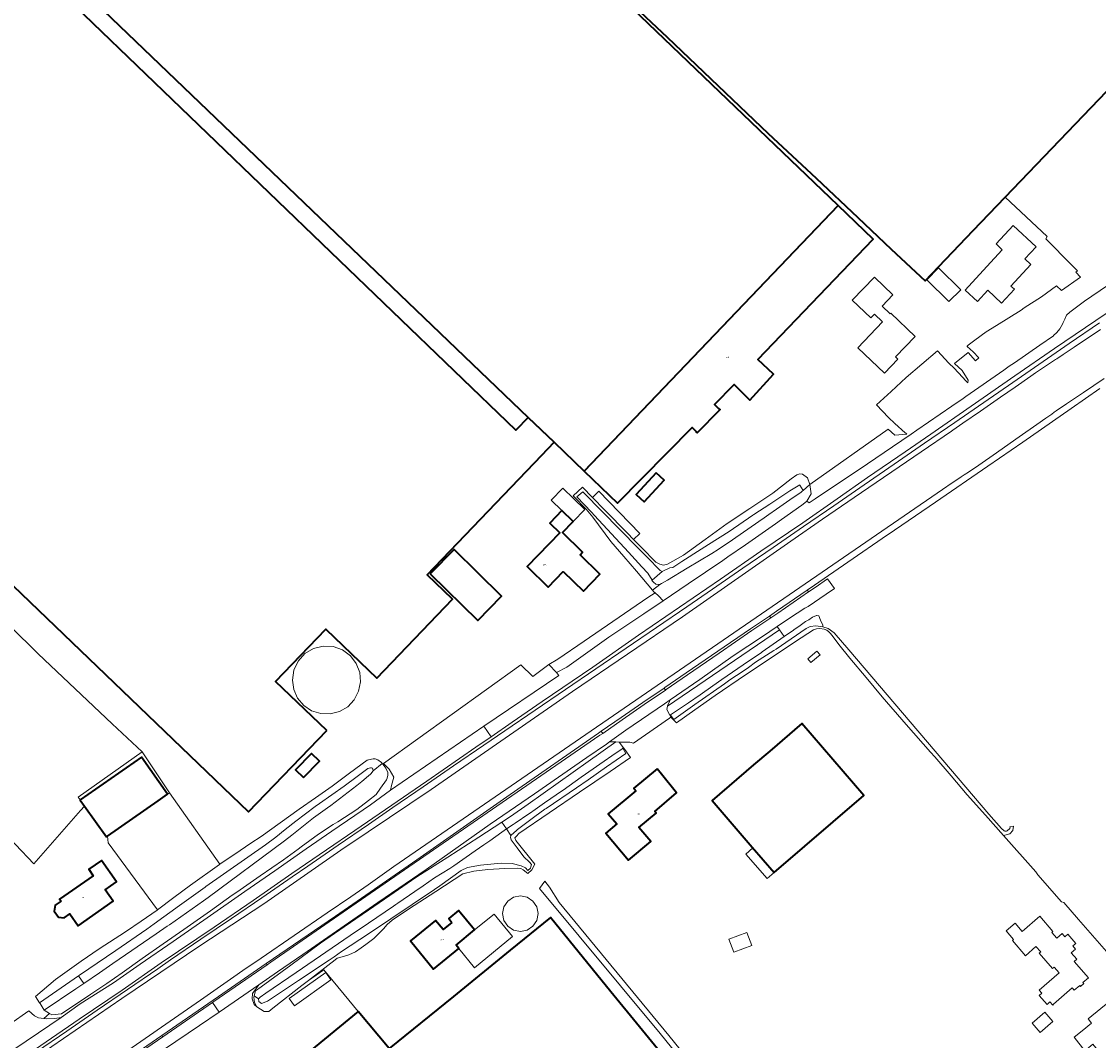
# Model space of a CAD drawing. Header units: metres. Extents: x 73718 to 76933, y 443658 to 446696.
# Tile 114 of 153: x 76253 to 76546, y 444690 to 444968. Entities that reach past the tile are written whole.
import ezdxf
from ezdxf.enums import TextEntityAlignment as Align

# ---------------------------------------------------------------- set-up
doc = ezdxf.new("R2010")
doc.units = ezdxf.units.M
for name, color, linetype, lineweight in [('B-WE-GR-BEPLANTING_CULTUUR_VASTE PLANTENVAK-GV', 90, 'Continuous', 18), ('B-WE-GR-GRAS-GV', 60, 'Continuous', 13), ('B-WE-KW-KUNSTWERK_STUW-G', 170, 'Continuous', 18), ('B-WE-OG-BEBOUWING-GV', 7, 'Continuous', 35), ('B-WE-OG-BEBOUWING-T18', 10, 'Continuous', 18), ('B-WE-OG-BEBOUWING_LUIFEL-GV', 7, 'Continuous', 18), ('B-WE-OG-BEBOUWING_OPSLAGTANK-GV', 7, 'Continuous', 18), ('B-WE-OG-BEBOUWING_OVERBOUWING-GV', 7, 'Continuous', 18), ('B-WE-OG-TERREIN_BEGROEID-GV', 7, 'Continuous', 18), ('B-WE-OG-TERREIN_ERF-GV', 7, 'Continuous', 18), ('B-WE-OG-TERREIN_OEVER-GV', 7, 'Continuous', 18), ('B-WE-OG-WATER_SLOOT-GV', 120, 'Continuous', 18), ('B-WE-OG-WEG-GV', 7, 'Continuous', 18), ('B-WE-VH-GESLOTENVERHARDING_ASFALT-GV', 10, 'Continuous', 18), ('B-WE-VH-OPENVERHARDING_BETONELEMENT-GV', 30, 'Continuous', 18)]:
    doc.layers.add(name, color=color, linetype=linetype, lineweight=lineweight)
doc.styles.add('NLCS-ISO-M200-T18', font='NLCS-ISO.ttf', dxfattribs={"height": 0.36})

msp = doc.modelspace()

# ---------------------------------------------------------------- linework, layer by layer
at = {"layer": 'B-WE-GR-BEPLANTING_CULTUUR_VASTE PLANTENVAK-GV', "flags": 128}
msp.add_lwpolyline([(76398.419, 444790.46), (76401.207, 444791.902), (76412.695, 444800.041), (76422.18, 444806.445), (76427.443, 444809.994), (76426.206, 444811.268), (76425.239, 444812.128), (76423.288, 444810.829), (76405.931, 444798.997), (76398.799, 444794.082), (76396.376, 444792.605)], close=True, dxfattribs=at)
at = {"layer": 'B-WE-GR-GRAS-GV', "flags": 128}
msp.add_lwpolyline([(76246.148, 444748.943), (76256.202, 444738.36), (76268.88, 444752.91), (76270.005, 444754.032), (76268.816, 444755.715), (76268.759, 444755.797), (76268.218, 444756.562), (76285.71, 444768.85), (76277.461, 444776.503), (76257.326, 444795.5), (76219.464, 444832.913)], dxfattribs=at)
msp.add_lwpolyline([(76306.838, 444738.284), (76293.08, 444757.68), (76292.594, 444757.34), (76291.887, 444756.85), (76290.041, 444755.559), (76276.26, 444745.925), (76276.42, 444744.1), (76289.825, 444725.89), (76294.241, 444729.185), (76298.799, 444732.585), (76306.754, 444738.227)], close=True, dxfattribs=at)
at = {"layer": 'B-WE-KW-KUNSTWERK_STUW-G', "flags": 128}
msp.add_lwpolyline([(76268.373, 444707.873), (76269.794, 444705.821)], dxfattribs=at)
at = {"layer": 'B-WE-OG-BEBOUWING-GV', "flags": 128}
for points in [[(76390.686, 444859.877), (76397.771, 444853.086), (76405.947, 444845.249), (76475.063, 444917.505), (76389.037, 445000), (76224.811, 445157.482), (76155.259, 445085.538), (76244.5, 445000)], [(76335.905, 444774.691), (76321.995, 444788.039), (76335.646, 444802.265), (76349.556, 444788.917), (76370.156, 444810.385), (76363.236, 444817.026), (76394.453, 444849.625), (76397.771, 444853.086), (76390.686, 444859.877), (76387.374, 444856.434), (76152.331, 445082.506), (76065.097, 444992.21), (76314.614, 444752.503)], [(76405.947, 444845.249), (76415.062, 444836.513), (76435.299, 444857.104), (76436.497, 444855.927), (76436.448, 444855.877), (76436.677, 444855.653), (76442.915, 444862), (76442.687, 444862.224), (76442.638, 444862.174), (76441.44, 444863.352), (76446.781, 444868.787), (76451.053, 444864.588), (76457.458, 444871.618), (76453.217, 444875.583), (76484.589, 444908.369), (76475.063, 444917.505)], [(76425.514, 444844.781), (76420.063, 444838.926), (76422.256, 444836.884), (76427.71, 444842.743)], [(76400.278, 444817.913), (76405.775, 444812.584), (76410.258, 444817.208), (76404.83, 444822.471), (76405.524, 444823.187), (76400.03, 444828.514), (76402.976, 444831.552), (76399.902, 444834.531), (76396.579, 444831.103), (76399.286, 444828.478), (76390.406, 444819.317), (76396.196, 444813.703)], [(76364.076, 444817.283), (76377.001, 444804.627), (76383.492, 444811.256), (76370.568, 444823.914)], [(76451.68, 444742.905), (76457.671, 444736.046), (76482.05, 444757.009), (76465.224, 444776.577), (76456.485, 444769.062), (76452.074, 444765.332), (76440.761, 444755.604)], [(76276.26, 444745.925), (76290.041, 444755.559), (76291.887, 444756.85), (76292.594, 444757.34), (76285.465, 444767.392), (76268.759, 444755.797), (76268.816, 444755.715), (76270.005, 444754.032), (76275.982, 444745.73)], [(76329.597, 444761.875), (76333.883, 444766.348), (76331.728, 444768.411), (76327.438, 444763.944)], [(76425.854, 444764.221), (76419.431, 444758.965), (76419.987, 444758.277), (76412.442, 444751.958), (76414.794, 444749.291), (76411.803, 444746.77), (76418.039, 444739.369), (76424.063, 444744.446), (76420.856, 444748.251), (76425.551, 444752.208), (76425.222, 444752.667), (76431.086, 444757.698), (76426.966, 444762.795)], [(76263.586, 444728.192), (76262.025, 444727.103), (76261.742, 444725.523), (76262.925, 444723.827), (76264.433, 444723.652), (76265.993, 444724.74), (76268.219, 444721.55), (76277.769, 444728.213), (76275.592, 444731.333), (76278.639, 444733.459), (76274.572, 444739.29), (76271.141, 444736.896), (76272.357, 444735.154), (76263.19, 444728.759)], [(76352.891, 444688.173), (76304.591, 444648.748), (76293.275, 444639.347), (76296.51, 444635.397), (76310.817, 444617.863), (76327.499, 444597.398), (76348.706, 444571.327), (76351.793, 444567.54), (76352.953, 444568.485), (76391.722, 444520.914), (76439.654, 444560.131), (76457.598, 444574.916), (76470.214, 444585.277), (76482.193, 444595.007), (76493.995, 444604.787), (76489.748, 444609.91), (76476.2, 444626.527), (76462.197, 444643.729), (76446.247, 444663.276), (76429.665, 444683.486), (76413.236, 444703.544), (76396.831, 444723.804), (76385.796, 444714.909), (76370.35, 444702.324)], [(76369.966, 444722.438), (76367.572, 444720.483), (76365.529, 444722.985), (76358.709, 444717.417), (76364.983, 444709.732), (76371.854, 444715.342), (76371.086, 444716.282), (76376.106, 444720.381), (76371.763, 444725.701), (76369.086, 444723.515)], [(76300.445, 444653.842), (76304.591, 444648.748), (76352.891, 444688.173), (76344.472, 444698.163), (76330.251, 444686.539), (76308.386, 444668.706), (76308.126, 444668.494), (76296.377, 444658.841), (76298.424, 444656.326)]]:
    msp.add_lwpolyline(points, close=True, dxfattribs=at)
msp.add_lwpolyline([(76418.318, 444972.99), (76428.544, 444963.374), (76440.456, 444952.016), (76456.044, 444937.146), (76469.041, 444924.991), (76480.4, 444914.273), (76489.466, 444905.607), (76498.787, 444897.015), (76511.816, 444910.741), (76520.537, 444919.832), (76594.979, 444997.493)], dxfattribs=at)
at = {"layer": 'B-WE-OG-BEBOUWING_LUIFEL-GV', "flags": 128}
for points in [[(76399.902, 444834.531), (76402.976, 444831.552), (76406.131, 444834.808), (76400.145, 444840.608), (76396.99, 444837.353)], [(76457.671, 444736.046), (76451.84, 444742.722), (76449.915, 444741.053), (76455.721, 444734.356)], [(76376.106, 444720.381), (76371.086, 444716.282), (76371.854, 444715.342), (76376.115, 444710.124), (76386.455, 444718.568), (76381.427, 444724.726)]]:
    msp.add_lwpolyline(points, close=True, dxfattribs=at)
at = {"layer": 'B-WE-OG-BEBOUWING_OPSLAGTANK-GV', "flags": 128}
for points in [[(76344.579, 444785.335), (76345.085, 444787.879), (76344.867, 444790.465), (76343.942, 444792.889), (76342.381, 444794.962), (76340.194, 444796.585), (76337.629, 444797.503), (76334.909, 444797.637), (76332.267, 444796.975), (76329.93, 444795.574), (76328.101, 444793.556), (76326.937, 444791.094), (76326.538, 444788.4), (76326.9, 444785.83), (76327.96, 444783.462), (76329.634, 444781.479), (76331.792, 444780.038), (76334.264, 444779.25), (76336.858, 444779.177), (76339.37, 444779.825), (76341.605, 444781.144), (76343.388, 444783.029)], [(76392.007, 444721.417), (76393.054, 444722.985), (76393.422, 444724.834), (76393.055, 444726.683), (76392.008, 444728.25), (76390.44, 444729.298), (76388.591, 444729.666), (76386.742, 444729.299), (76385.174, 444728.251), (76384.126, 444726.684), (76383.759, 444724.835), (76384.126, 444722.985), (76385.173, 444721.418), (76386.741, 444720.37), (76388.59, 444720.002), (76390.439, 444720.37)]]:
    msp.add_lwpolyline(points, close=True, dxfattribs=at)
at = {"layer": 'B-WE-OG-BEBOUWING_OVERBOUWING-GV', "flags": 128}
for points in [[(76421.079, 444828.276), (76409.903, 444839.764), (76408.179, 444838.086), (76411.561, 444834.625), (76417.711, 444828.33), (76419.406, 444826.619)], [(76451.542, 444716.165), (76450.234, 444719.665), (76445.357, 444717.842), (76446.666, 444714.342)], [(76325.709, 444701.743), (76327.104, 444699.772), (76337.053, 444706.812), (76335.658, 444708.783)]]:
    msp.add_lwpolyline(points, close=True, dxfattribs=at)
at = {"layer": 'B-WE-OG-TERREIN_BEGROEID-GV', "flags": 128}
msp.add_lwpolyline([(76425.239, 444812.128), (76426.206, 444811.268), (76427.443, 444809.994), (76434.296, 444814.615), (76443.677, 444820.933), (76445.044, 444821.93), (76449.891, 444825.162), (76457.994, 444830.914), (76459.664, 444832.099), (76465.184, 444836.018), (76466.017, 444836.609), (76466.548, 444837.049), (76467.689, 444839.04), (76467.349, 444841.562), (76465.559, 444839.975), (76465.303, 444839.746), (76464.95, 444839.43), (76462.8, 444838.07), (76458.29, 444834.89), (76456.228, 444833.459), (76454.945, 444832.569), (76453.49, 444831.56), (76446.36, 444826.53), (76442.371, 444823.911), (76440.71, 444822.82), (76434, 444818.88), (76428.59, 444815.55), (76427.004, 444814.629), (76426.54, 444814.36), (76424.514, 444812.89), (76424.911, 444812.42)], close=True, dxfattribs=at)
at = {"layer": 'B-WE-OG-TERREIN_ERF-GV', "flags": 128}
for points in [[(76152.331, 445082.506), (76387.374, 444856.434), (76390.686, 444859.877), (76244.5, 445000)], [(76389.037, 445000), (76475.063, 444917.505), (76484.589, 444908.369), (76453.217, 444875.583), (76457.458, 444871.618), (76451.053, 444864.588), (76446.781, 444868.787), (76441.44, 444863.352), (76442.638, 444862.174), (76442.687, 444862.224), (76442.915, 444862), (76436.677, 444855.653), (76436.448, 444855.877), (76436.497, 444855.927), (76435.299, 444857.104), (76415.062, 444836.513), (76405.947, 444845.249), (76397.771, 444853.086), (76394.453, 444849.625), (76363.236, 444817.026), (76370.156, 444810.385), (76349.556, 444788.917), (76335.646, 444802.265), (76321.995, 444788.039), (76335.905, 444774.691), (76314.614, 444752.503), (76065.097, 444992.21)], [(76219.464, 444832.913), (76257.326, 444795.5), (76277.461, 444776.503), (76285.71, 444768.85), (76293.08, 444757.68), (76306.838, 444738.284), (76312.377, 444742.024), (76315.263, 444743.973), (76318.056, 444745.859), (76323.196, 444749.534), (76328.387, 444753.247), (76332.864, 444756.363), (76337.386, 444759.51), (76342.114, 444763.056), (76346.889, 444766.637), (76347.227, 444766.697), (76348.518, 444766.925), (76349.057, 444766.979), (76349.813, 444766.655), (76350.839, 444765.953), (76351.001, 444765.73), (76351.144, 444765.532), (76351.318, 444765.706), (76388.756, 444792.503), (76392.003, 444789.378), (76396.376, 444792.605), (76398.799, 444794.082), (76405.931, 444798.997), (76423.288, 444810.829), (76425.239, 444812.128), (76424.911, 444812.42), (76424.514, 444812.89), (76420.159, 444818.035), (76416.721, 444822.046), (76413.248, 444826.098), (76408.296, 444832.734), (76406.462, 444834.908), (76402.953, 444838.544), (76405.473, 444840.856), (76408.179, 444838.086), (76411.561, 444834.625), (76417.711, 444828.33), (76419.406, 444826.619), (76421.579, 444824.426), (76425.486, 444820.483), (76426.566, 444819.907), (76427.502, 444819.691), (76428.654, 444819.907), (76432.983, 444822.382), (76438.888, 444826.666), (76444.852, 444830.994), (76451.062, 444835.117), (76457.334, 444839.282), (76462.247, 444843.115), (76463.813, 444844.195), (76464.65, 444844.528), (76465.37, 444844.384), (76466.737, 444843.448), (76467.349, 444841.562), (76488.709, 444856.666), (76490.509, 444855.045), (76493.775, 444855.304), (76493.441, 444855.596), (76493.345, 444855.681), (76490.458, 444858.208), (76490.351, 444858.302), (76490.289, 444858.363), (76488.974, 444859.651), (76488.804, 444859.818), (76485.514, 444863.241), (76489.516, 444866.948), (76493.559, 444870.692), (76497.83, 444874.318), (76502.144, 444877.981), (76505.186, 444874.609), (76506.654, 444873.234), (76508.882, 444870.823), (76509.828, 444869.8), (76509.895, 444869.727), (76510.351, 444869.234), (76510.479, 444869.964), (76508.839, 444872.646), (76506.774, 444874.5), (76510.439, 444877.528), (76512.476, 444875.293), (76513.326, 444876.118), (76511.77, 444877.723), (76510.221, 444879.17), (76510.147, 444879.239), (76510.47, 444879.54), (76512.24, 444880.91), (76515.37, 444883.11), (76518.2, 444884.9), (76524.915, 444889.075), (76525.67, 444889.65), (76530.38, 444892.69), (76534.487, 444895.71), (76535.803, 444894.413), (76541.02, 444898.053), (76539.711, 444899.377), (76540.199, 444899.717), (76538.683, 444901.255), (76531.558, 444908.481), (76531.921, 444909.088), (76520.537, 444919.832), (76511.816, 444910.741), (76498.787, 444897.015), (76489.466, 444905.607), (76480.4, 444914.273), (76469.041, 444924.991), (76456.044, 444937.146), (76440.456, 444952.016), (76428.544, 444963.374), (76418.318, 444972.99)], [(76549.344, 444713.048), (76543.014, 444720.373), (76540.504, 444723.261), (76536.483, 444727.839), (76535.85, 444728.082), (76529.415, 444735.402), (76528.841, 444736.168), (76520.056, 444746.137), (76515.156, 444751.637), (76510.206, 444757.192), (76505.795, 444762.311), (76501.34, 444767.481), (76500.174, 444768.814), (76493.587, 444776.338), (76487.001, 444783.863), (76482.663, 444789.072), (76478.281, 444794.334), (76475.29, 444798.055), (76473.684, 444800.135), (76472.991, 444801.047), (76472.517, 444801.521), (76471.947, 444801.945), (76471.245, 444802.254), (76470.096, 444802.446), (76469.193, 444802.364), (76468.372, 444802.063), (76463.501, 444798.889), (76458.205, 444795.345), (76449.894, 444789.783), (76441.583, 444784.222), (76436.07, 444780.31), (76431.107, 444776.789), (76429.558, 444778.256), (76429.212, 444778.016), (76419.357, 444771.186), (76418.354, 444771.452), (76415.489, 444771.523), (76416.62, 444769.986), (76416.98, 444769.497), (76418.602, 444767.293), (76412.988, 444763.474), (76404.719, 444757.85), (76396.451, 444752.226), (76388.182, 444746.602), (76387.513, 444745.956), (76387.075, 444745.421), (76387.367, 444744.74), (76392.524, 444738.318), (76391.697, 444736.713), (76390.578, 444735.74), (76389.362, 444736.713), (76388.729, 444737.102), (76387.805, 444737.2), (76384.4, 444737.151), (76379.778, 444736.81), (76375.935, 444736.373), (76372.919, 444735.692), (76365.562, 444730.9), (76358.131, 444726.06), (76353.704, 444723.092), (76352.342, 444721.876), (76351.369, 444720.709), (76350.055, 444719.444), (76348.693, 444718.082), (76347.227, 444716.974), (76346.504, 444716.428), (76345.239, 444715.552), (76343.731, 444714.482), (76341.931, 444713.606), (76340.423, 444713.168), (76338.769, 444712.731), (76337.748, 444711.904), (76337.047, 444711.361), (76330.938, 444706.632), (76335.127, 444709.542), (76344.472, 444698.163), (76352.891, 444688.173), (76370.35, 444702.324), (76385.796, 444714.909), (76396.831, 444723.804), (76413.236, 444703.544), (76429.665, 444683.486)], [(76249.685, 444694.742), (76254.864, 444698.404), (76256.324, 444697.043), (76257.436, 444696.506), (76258.872, 444696.301), (76260.49, 444697.663), (76258.996, 444698.565), (76257.882, 444700.35), (76257.769, 444700.532), (76256.648, 444702.258), (76262.062, 444706.93), (76269.03, 444711.879), (76273.964, 444715.233), (76281.089, 444719.843), (76285.387, 444722.816), (76289.728, 444725.818), (76289.825, 444725.89), (76276.42, 444744.1), (76276.26, 444745.925), (76275.982, 444745.73), (76270.005, 444754.032), (76268.88, 444752.91), (76256.202, 444738.36), (76246.148, 444748.943)], [(76496.192, 444606.21), (76426.591, 444692.227), (76393.796, 444731.671), (76395.223, 444733.666), (76396.554, 444732.029), (76399.186, 444727.896), (76428.947, 444691.655), (76463.172, 444649.423)], [(76330.251, 444686.539), (76344.472, 444698.163), (76335.127, 444709.542), (76330.938, 444706.632), (76329.139, 444705.24), (76321.232, 444699.118), (76320.13, 444698.21), (76318.897, 444698.21), (76317.86, 444698.793), (76316.887, 444699.442), (76316.129, 444700.081), (76315.579, 444701.656), (76315.686, 444703.137), (76317.46, 444705.48), (76315.976, 444704.456), (76306.608, 444698.054), (76301.228, 444694.378), (76291.767, 444687.913)]]:
    msp.add_lwpolyline(points, dxfattribs=at)
for points in [[(76515.504, 444900.888), (76519.724, 444905.49), (76518.036, 444907.056), (76522.705, 444912.086), (76528.929, 444906.308), (76525.869, 444903.012), (76527.536, 444901.465), (76522.092, 444895.6), (76523.013, 444894.744), (76519.53, 444890.992), (76515.806, 444894.448), (76512.996, 444891.421), (76509.661, 444894.517)], [(76505.224, 444891.373), (76499.18, 444897.341), (76502.367, 444900.573), (76508.412, 444894.606)], [(76487.104, 444885.849), (76484.929, 444887.93), (76483.961, 444886.918), (76478.903, 444891.757), (76484.917, 444898.044), (76485.054, 444897.913), (76489.824, 444893.349), (76489.975, 444893.205), (76487.003, 444890.098), (76489.178, 444888.017), (76489.385, 444888.234), (76496.042, 444881.866), (76490.668, 444876.323), (76491.311, 444875.708), (76487.647, 444871.878), (76480.385, 444878.825)], [(76425.514, 444844.781), (76427.71, 444842.743), (76422.256, 444836.884), (76420.063, 444838.926)], [(76400.278, 444817.913), (76396.196, 444813.703), (76390.406, 444819.317), (76399.286, 444828.478), (76396.579, 444831.103), (76399.902, 444834.531), (76402.976, 444831.552), (76400.03, 444828.514), (76405.524, 444823.187), (76404.83, 444822.471), (76410.258, 444817.208), (76405.775, 444812.584)], [(76364.076, 444817.283), (76370.568, 444823.914), (76383.492, 444811.256), (76377.001, 444804.627)], [(76344.579, 444785.335), (76343.388, 444783.029), (76341.605, 444781.144), (76339.37, 444779.825), (76336.858, 444779.177), (76334.264, 444779.25), (76331.792, 444780.038), (76329.634, 444781.479), (76327.96, 444783.462), (76326.9, 444785.83), (76326.538, 444788.4), (76326.937, 444791.094), (76328.101, 444793.556), (76329.93, 444795.574), (76332.267, 444796.975), (76334.909, 444797.637), (76337.629, 444797.503), (76340.194, 444796.585), (76342.381, 444794.962), (76343.942, 444792.889), (76344.867, 444790.465), (76345.085, 444787.879)], [(76469.3, 444796.25), (76470.13, 444795.269), (76467.644, 444793.163), (76466.813, 444794.143)], [(76465.224, 444776.577), (76482.05, 444757.009), (76457.671, 444736.046), (76451.68, 444742.905), (76440.761, 444755.604), (76452.074, 444765.332), (76456.485, 444769.062)], [(76292.594, 444757.34), (76293.08, 444757.68), (76285.71, 444768.85), (76268.218, 444756.562), (76268.759, 444755.797), (76285.465, 444767.392)], [(76329.597, 444761.875), (76327.438, 444763.944), (76331.728, 444768.411), (76333.883, 444766.348)], [(76411.803, 444746.77), (76414.794, 444749.291), (76412.442, 444751.958), (76419.987, 444758.277), (76419.431, 444758.965), (76425.854, 444764.221), (76426.966, 444762.795), (76431.086, 444757.698), (76425.222, 444752.667), (76425.551, 444752.208), (76420.856, 444748.251), (76424.063, 444744.446), (76418.039, 444739.369)], [(76262.925, 444723.827), (76261.742, 444725.523), (76262.025, 444727.103), (76263.586, 444728.192), (76263.19, 444728.759), (76272.357, 444735.154), (76271.141, 444736.896), (76274.572, 444739.29), (76278.639, 444733.459), (76275.592, 444731.333), (76277.769, 444728.213), (76268.219, 444721.55), (76265.993, 444724.74), (76264.433, 444723.652)], [(76385.174, 444728.251), (76386.742, 444729.299), (76388.591, 444729.666), (76390.44, 444729.298), (76392.008, 444728.25), (76393.055, 444726.683), (76393.422, 444724.834), (76393.054, 444722.985), (76392.007, 444721.417), (76390.439, 444720.37), (76388.59, 444720.002), (76386.741, 444720.37), (76385.173, 444721.418), (76384.126, 444722.985), (76383.759, 444724.835), (76384.126, 444726.684)], [(76376.106, 444720.381), (76371.086, 444716.282), (76371.854, 444715.342), (76364.983, 444709.732), (76358.709, 444717.417), (76365.529, 444722.985), (76367.572, 444720.483), (76369.966, 444722.438), (76369.086, 444723.515), (76371.763, 444725.701)], [(76541.654, 444706.058), (76541.914, 444705.777), (76541.048, 444704.992), (76540.8, 444705.272), (76539.289, 444703.969), (76538.772, 444704.602), (76533.715, 444700.201), (76533.459, 444699.932), (76532.701, 444700.8), (76531.907, 444700.103), (76529.761, 444702.542), (76530.526, 444703.231), (76529.805, 444704.05), (76535.169, 444708.765), (76533.849, 444710.268), (76533.436, 444709.905), (76529.805, 444714.035), (76530.218, 444714.399), (76528.897, 444715.901), (76526.043, 444713.392), (76522.481, 444717.549), (76522.769, 444717.781), (76520.795, 444720.117), (76523.241, 444722.244), (76525.186, 444719.996), (76529.981, 444724.106), (76533.523, 444719.973), (76533.223, 444719.708), (76534.54, 444718.171), (76536.037, 444719.411), (76536.775, 444718.52), (76537.581, 444719.206), (76539.715, 444716.728), (76538.967, 444716.049), (76539.67, 444715.202), (76538.482, 444714.211), (76540.007, 444712.438), (76539.307, 444711.824), (76543.173, 444707.344)], [(76542.241, 444687.513), (76539.257, 444691.205), (76541.431, 444692.962), (76544.028, 444695.068), (76543.082, 444696.233), (76548.994, 444701.026), (76557.546, 444690.449), (76551.986, 444685.954), (76557.593, 444679.016), (76552.422, 444674.836), (76544.699, 444684.472), (76546.873, 444686.229), (76544.415, 444689.27)], [(76531.296, 444698.046), (76533.529, 444695.454), (76530.058, 444692.467), (76527.836, 444695.038)]]:
    msp.add_lwpolyline(points, close=True, dxfattribs=at)
at = {"layer": 'B-WE-OG-TERREIN_OEVER-GV', "flags": 128}
for points in [[(76546.143, 444885.632), (76537.914, 444879.951), (76529.684, 444874.27), (76521.455, 444868.588), (76513.226, 444862.907), (76506.818, 444858.483), (76498.58, 444852.815), (76490.341, 444847.146), (76482.103, 444841.478), (76473.865, 444835.81), (76465.626, 444830.141), (76457.388, 444824.473), (76449.15, 444818.805), (76440.911, 444813.136), (76433.93, 444808.333), (76425.664, 444802.704), (76417.399, 444797.076), (76409.133, 444791.448), (76400.868, 444785.819), (76392.602, 444780.191), (76384.336, 444774.562), (76378.619, 444770.669), (76370.377, 444765.006), (76362.136, 444759.342), (76353.894, 444753.679), (76347.227, 444749.097), (76338.985, 444743.434), (76330.744, 444737.77), (76326.447, 444734.818), (76318.19, 444729.177), (76309.933, 444723.535), (76301.677, 444717.894), (76293.42, 444712.252), (76289.899, 444709.847), (76281.65, 444704.194), (76273.401, 444698.542), (76265.152, 444692.889), (76256.902, 444687.237)], [(76254.723, 444684.281), (76280.139, 444701.73), (76301.339, 444716.1), (76318.769, 444727.51), (76339.719, 444742.1), (76347.176, 444747.101), (76364.349, 444758.62), (76376.489, 444767.05), (76402.809, 444785.27), (76402.788, 444785.311), (76432.729, 444805.61), (76462.145, 444826.188), (76470.79, 444832.193), (76479.419, 444838.09), (76497.684, 444850.509), (76505.888, 444856.087), (76506.319, 444856.382), (76509.025, 444858.251), (76513.812, 444861.561), (76519.279, 444865.34), (76523.264, 444868.13), (76527.53, 444871.117), (76528.749, 444871.97), (76533.926, 444875.405), (76534.252, 444875.622), (76534.553, 444875.821), (76536.322, 444876.995), (76539.269, 444878.95), (76546.459, 444883.788)], [(76547.494, 444870.483), (76541.835, 444866.657), (76537.185, 444863.523), (76534.418, 444861.625), (76533.883, 444861.249), (76533.207, 444860.774), (76531.611, 444859.653), (76529.143, 444857.92), (76524.305, 444854.533), (76521.87, 444852.838), (76518.148, 444850.247), (76513.339, 444846.9), (76510.496, 444844.996), (76509.403, 444844.263), (76508.552, 444843.694), (76507.626, 444843.074), (76506.138, 444842.077), (76503.479, 444840.249), (76404.977, 444772.548), (76354.149, 444737.63), (76347.176, 444732.706), (76342.49, 444729.397), (76336.033, 444725.012), (76318.038, 444712.748), (76313.097, 444709.359), (76312.141, 444708.701), (76311.543, 444708.284), (76301.52, 444701.292), (76277.059, 444684.281)], [(76274.73, 444680.386), (76291.009, 444691.69), (76306.437, 444702.311), (76319.423, 444711.258), (76319.426, 444711.26), (76338.277, 444724.113), (76360.409, 444739.471), (76385.82, 444757.207), (76409.838, 444773.97), (76410.593, 444774.486), (76416.026, 444778.204), (76421.954, 444782.259), (76427.75, 444786.223), (76427.943, 444786.355), (76433.743, 444790.323), (76442.355, 444796.215), (76451.238, 444802.308), (76456.361, 444805.822), (76458.328, 444807.172), (76466.623, 444812.86), (76468.602, 444814.218), (76477.666, 444820.435), (76488.527, 444827.885), (76488.677, 444827.988), (76501.551, 444836.817), (76515.764, 444846.57), (76525.299, 444853.166), (76538.469, 444862.276), (76546.289, 444867.685)], [(76520.229, 444747.388), (76519.489, 444747.96), (76516.102, 444751.929), (76477.964, 444796.628), (76474.025, 444801.251), (76472.371, 444802.388), (76470.894, 444802.893), (76468.987, 444803.133), (76467.452, 444802.925), (76466.343, 444802.415), (76458.191, 444796.827), (76457.527, 444796.401), (76452.569, 444793.22), (76450.676, 444791.815), (76449.197, 444790.827), (76445.617, 444788.435), (76444.13, 444787.4), (76436.07, 444781.75), (76435.387, 444781.258), (76430.392, 444777.66), (76429.452, 444778.862), (76429.4, 444778.928), (76429.264, 444778.838), (76429.558, 444778.256), (76431.107, 444776.789), (76436.07, 444780.31), (76441.583, 444784.222), (76449.894, 444789.783), (76458.205, 444795.345), (76463.501, 444798.889), (76468.372, 444802.063), (76469.193, 444802.364), (76470.096, 444802.446), (76471.245, 444802.254), (76471.947, 444801.945), (76472.517, 444801.521), (76472.991, 444801.047), (76473.684, 444800.135), (76475.29, 444798.055), (76478.281, 444794.334), (76482.663, 444789.072), (76487.001, 444783.863), (76493.587, 444776.338), (76500.174, 444768.814)], [(76500.174, 444768.814), (76501.34, 444767.481), (76505.795, 444762.311), (76510.206, 444757.192), (76515.156, 444751.637), (76520.056, 444746.137), (76521.768, 444746.541), (76522.617, 444747.416), (76522.793, 444748.655), (76521.751, 444748.471)], [(76521.76, 444747.962), (76521.046, 444747.326)]]:
    msp.add_lwpolyline(points, dxfattribs=at)
for points in [[(76424.514, 444812.89), (76426.54, 444814.36), (76425.45, 444814.5), (76424.79, 444815.03), (76424.483, 444815.404), (76424.406, 444815.481), (76424.474, 444815.542), (76423.241, 444817.494), (76421.66, 444819.192), (76417.972, 444823.198), (76408.779, 444833.184), (76407.979, 444834.053), (76403.916, 444838.225), (76405.614, 444839.631), (76411.01, 444834.088), (76415.365, 444829.614), (76421.049, 444823.9), (76423.128, 444821.81), (76426.633, 444818.221), (76427.217, 444817.929), (76429.255, 444818.929), (76430.123, 444819.045), (76432.51, 444820.63), (76437.77, 444823.99), (76439.777, 444825.252), (76445.39, 444828.78), (76451.88, 444833.28), (76452.15, 444833.457), (76456.44, 444836.27), (76461.89, 444839.86), (76464.655, 444841.49), (76464.669, 444841.467), (76465.559, 444839.975), (76467.349, 444841.562), (76466.737, 444843.448), (76465.37, 444844.384), (76464.65, 444844.528), (76463.813, 444844.195), (76462.247, 444843.115), (76457.334, 444839.282), (76451.062, 444835.117), (76444.852, 444830.994), (76438.888, 444826.666), (76432.983, 444822.382), (76428.654, 444819.907), (76427.502, 444819.691), (76426.566, 444819.907), (76425.486, 444820.483), (76421.579, 444824.426), (76419.406, 444826.619), (76417.711, 444828.33), (76411.561, 444834.625), (76408.179, 444838.086), (76405.473, 444840.856), (76402.953, 444838.544), (76406.462, 444834.908), (76408.296, 444832.734), (76413.248, 444826.098), (76416.721, 444822.046), (76420.159, 444818.035)], [(76429.264, 444778.838), (76429.4, 444778.928), (76432.709, 444781.122), (76434.316, 444782.188), (76437.54, 444784.399), (76441.003, 444786.818), (76443.44, 444788.52), (76449.18, 444792.52), (76454.2, 444795.89), (76454.414, 444796.038), (76460.4, 444800.226), (76459.065, 444802.076), (76428.599, 444781.326), (76428.484, 444780.381)], [(76417.26, 444768.428), (76412.069, 444764.783), (76407.023, 444761.241), (76403.871, 444759.096), (76395.604, 444753.47), (76395.264, 444753.238), (76395.261, 444753.236), (76392.541, 444751.219), (76387.836, 444747.718), (76387.53, 444747.49), (76386.107, 444746.215), (76385.99, 444746.11), (76385.93, 444745.53), (76386.11, 444744.89), (76387.69, 444742.73), (76389.52, 444740.33), (76391.09, 444738.82), (76391.65, 444738.217), (76391.474, 444737.586), (76391.323, 444737.242), (76390.616, 444736.614), (76389.95, 444737.28), (76388.77, 444737.82), (76386.332, 444738.509), (76383.395, 444738.578), (76377.694, 444737.991), (76374.204, 444737.369), (76372.442, 444736.54), (76366.701, 444732.365), (76365.237, 444731.387), (76347.227, 444719.353), (76339.957, 444714.495), (76337.951, 444713.084), (76336.529, 444712.144), (76328.211, 444706.644), (76319.752, 444701.05), (76318.12, 444700.34), (76317.45, 444700.89), (76317.36, 444701.69), (76316.145, 444702.476), (76316.044, 444702.101), (76316.238, 444700.674), (76316.887, 444699.442), (76317.86, 444698.793), (76318.897, 444698.21), (76320.13, 444698.21), (76321.232, 444699.118), (76329.139, 444705.24), (76330.938, 444706.632), (76337.047, 444711.361), (76337.748, 444711.904), (76338.769, 444712.731), (76340.423, 444713.168), (76341.931, 444713.606), (76343.731, 444714.482), (76345.239, 444715.552), (76346.504, 444716.428), (76347.227, 444716.974), (76348.693, 444718.082), (76350.055, 444719.444), (76351.369, 444720.709), (76352.342, 444721.876), (76353.704, 444723.092), (76358.131, 444726.06), (76365.562, 444730.9), (76372.919, 444735.692), (76375.935, 444736.373), (76379.778, 444736.81), (76384.4, 444737.151), (76387.805, 444737.2), (76388.729, 444737.102), (76389.362, 444736.713), (76390.578, 444735.74), (76391.697, 444736.713), (76392.524, 444738.318), (76387.367, 444744.74), (76387.075, 444745.421), (76387.513, 444745.956), (76388.182, 444746.602), (76396.451, 444752.226), (76404.719, 444757.85), (76412.988, 444763.474), (76418.602, 444767.293), (76416.98, 444769.497), (76416.62, 444769.986), (76416.468, 444769.849)], [(76405.13, 444761.99), (76408.361, 444764.199), (76410.25, 444765.49), (76414.675, 444768.547), (76416.17, 444769.58), (76416.468, 444769.849), (76416.62, 444769.986), (76415.489, 444771.523), (76414.576, 444771.546), (76407.002, 444766.186), (76398.84, 444760.41), (76390.677, 444754.633), (76385.899, 444751.252), (76383.556, 444749.724), (76384.806, 444747.893), (76386.6, 444749.12), (76387.149, 444749.486), (76390.888, 444751.979), (76391.58, 444752.44), (76391.687, 444752.516), (76392.011, 444752.745), (76395.13, 444754.95), (76400.02, 444758.3), (76400.245, 444758.463)], [(76256.648, 444702.258), (76257.769, 444700.532), (76268.373, 444707.873), (76268.634, 444708.054), (76275.924, 444713.049), (76278.476, 444714.798), (76286.9, 444720.631), (76288.906, 444722.02), (76295.808, 444727.021), (76302.792, 444732.08), (76302.967, 444732.209), (76319.235, 444743.573), (76322.015, 444745.633), (76324.573, 444747.7), (76327.44, 444750.017), (76332.789, 444754.001), (76333.948, 444754.811), (76340.642, 444759.489), (76344.202, 444762.144), (76347.054, 444764.369), (76347.781, 444764.5), (76348.116, 444764.47), (76348.386, 444764.377), (76348.466, 444764.135), (76348.537, 444763.717), (76351.001, 444765.73), (76350.839, 444765.953), (76349.813, 444766.655), (76349.057, 444766.979), (76348.518, 444766.925), (76347.227, 444766.697), (76346.889, 444766.637), (76342.114, 444763.056), (76337.386, 444759.51), (76332.864, 444756.363), (76328.387, 444753.247), (76323.196, 444749.534), (76318.056, 444745.859), (76315.263, 444743.973), (76312.377, 444742.024), (76306.838, 444738.284), (76306.754, 444738.227), (76298.799, 444732.585), (76294.241, 444729.185), (76289.825, 444725.89), (76289.728, 444725.818), (76285.387, 444722.816), (76281.089, 444719.843), (76273.964, 444715.233), (76269.03, 444711.879), (76262.062, 444706.93)], [(76258.996, 444698.565), (76260.49, 444697.663), (76261.109, 444697.29), (76263.735, 444697.535), (76271.726, 444702.881), (76276.013, 444705.811), (76280.258, 444708.712), (76285.696, 444712.643), (76291.376, 444716.586), (76296.999, 444720.49), (76304.234, 444725.627), (76310.189, 444729.855), (76311.397, 444730.713), (76317.8, 444735.127), (76324.14, 444739.496), (76328.097, 444742.404), (76328.915, 444743.005), (76333.642, 444746.479), (76337.678, 444749.087), (76338.87, 444749.857), (76344.045, 444753.201), (76347.227, 444755.653), (76349.336, 444757.278), (76350.525, 444758.945), (76352.135, 444761.201), (76352.219, 444761.467), (76352.513, 444762.39), (76352.513, 444763.199), (76351.973, 444764.387), (76351.144, 444765.532), (76351.001, 444765.73), (76348.537, 444763.717), (76347.852, 444762.848), (76347.79, 444762.77), (76347.227, 444762.286), (76345.46, 444760.77), (76344.063, 444759.716), (76344.06, 444759.714), (76336.965, 444754.258), (76336.109, 444753.632), (76332.324, 444750.864), (76326.403, 444746.179), (76324.405, 444744.598), (76303.647, 444729.242), (76302.341, 444728.326), (76293.072, 444721.825), (76292.508, 444721.429), (76289.479, 444719.347), (76277.665, 444711.23), (76274.014, 444708.721), (76269.794, 444705.821), (76267.661, 444704.355)], [(76358.917, 444733.819), (76353.043, 444729.764), (76347.227, 444725.749), (76340.683, 444721.232), (76334.205, 444716.76), (76326.138, 444710.85), (76318.071, 444704.94), (76316.498, 444703.788), (76316.145, 444702.476), (76317.36, 444701.69), (76317.76, 444702.14), (76319.276, 444703.173), (76327.535, 444708.801), (76342.299, 444718.862), (76347.227, 444722.22), (76354.022, 444726.851), (76354.71, 444727.32), (76355.224, 444727.671), (76359.865, 444730.834), (76362.12, 444732.4), (76365.239, 444734.565), (76369.39, 444737.09), (76370.505, 444737.872), (76376.29, 444741.93), (76378.681, 444743.572), (76380.28, 444744.67), (76383.56, 444747.04), (76384.806, 444747.893), (76383.556, 444749.724), (76377.252, 444745.654), (76368.85, 444740.231), (76360.448, 444734.808)]]:
    msp.add_lwpolyline(points, close=True, dxfattribs=at)
at = {"layer": 'B-WE-OG-TERREIN_OEVER-GV'}
for points in [[(76521.046, 444747.326, -0.3108681), (76520.229, 444747.388)], [(76521.751, 444748.471, -0.3045277), (76521.76, 444747.962)]]:
    msp.add_lwpolyline(points, format="xyb", dxfattribs=at)
at = {"layer": 'B-WE-OG-WATER_SLOOT-GV', "flags": 128}
for points in [[(76546.459, 444883.788), (76539.269, 444878.95), (76536.322, 444876.995), (76534.553, 444875.821), (76534.252, 444875.622), (76533.926, 444875.405), (76528.749, 444871.97), (76527.53, 444871.117), (76523.264, 444868.13), (76519.279, 444865.34), (76513.812, 444861.561), (76509.025, 444858.251), (76506.319, 444856.382), (76505.888, 444856.087), (76497.684, 444850.509), (76479.419, 444838.09), (76470.79, 444832.193), (76462.145, 444826.188), (76432.729, 444805.61), (76402.788, 444785.311), (76402.809, 444785.27), (76376.489, 444767.05), (76364.349, 444758.62), (76347.176, 444747.101), (76339.719, 444742.1), (76318.769, 444727.51), (76301.339, 444716.1), (76280.139, 444701.73), (76254.723, 444684.281)], [(76277.059, 444684.281), (76301.52, 444701.292), (76311.543, 444708.284), (76312.141, 444708.701), (76313.097, 444709.359), (76318.038, 444712.748), (76336.033, 444725.012), (76342.49, 444729.397), (76347.176, 444732.706), (76354.149, 444737.63), (76404.977, 444772.548), (76503.479, 444840.249), (76506.138, 444842.077), (76507.626, 444843.074), (76508.552, 444843.694), (76509.403, 444844.263), (76510.496, 444844.996), (76513.339, 444846.9), (76518.148, 444850.247), (76521.87, 444852.838), (76524.305, 444854.533), (76529.143, 444857.92), (76531.611, 444859.653), (76533.207, 444860.774), (76533.883, 444861.249), (76534.418, 444861.625), (76537.185, 444863.523), (76541.835, 444866.657), (76547.494, 444870.483)]]:
    msp.add_lwpolyline(points, dxfattribs=at)
for points in [[(76424.474, 444815.542), (76424.406, 444815.481), (76424.483, 444815.404), (76424.79, 444815.03), (76425.45, 444814.5), (76426.54, 444814.36), (76427.004, 444814.629), (76428.59, 444815.55), (76434, 444818.88), (76440.71, 444822.82), (76442.371, 444823.911), (76446.36, 444826.53), (76453.49, 444831.56), (76454.945, 444832.569), (76456.228, 444833.459), (76458.29, 444834.89), (76462.8, 444838.07), (76464.95, 444839.43), (76465.303, 444839.746), (76465.559, 444839.975), (76464.669, 444841.467), (76464.655, 444841.49), (76461.89, 444839.86), (76456.44, 444836.27), (76452.15, 444833.457), (76451.88, 444833.28), (76445.39, 444828.78), (76439.777, 444825.252), (76437.77, 444823.99), (76432.51, 444820.63), (76430.123, 444819.045), (76429.255, 444818.929), (76427.217, 444817.929)], [(76427.217, 444817.929), (76426.633, 444818.221), (76423.128, 444821.81), (76421.049, 444823.9), (76415.365, 444829.614), (76411.01, 444834.088), (76405.614, 444839.631), (76403.916, 444838.225), (76407.979, 444834.053), (76408.779, 444833.184), (76417.972, 444823.198), (76421.66, 444819.192), (76423.241, 444817.494), (76424.474, 444815.542)], [(76437.54, 444784.399), (76434.316, 444782.188), (76432.709, 444781.122), (76429.4, 444778.928), (76429.452, 444778.862), (76430.392, 444777.66), (76435.387, 444781.258), (76436.07, 444781.75), (76444.13, 444787.4), (76445.617, 444788.435), (76449.197, 444790.827), (76450.676, 444791.815), (76452.569, 444793.22), (76457.527, 444796.401), (76458.191, 444796.827), (76466.343, 444802.415), (76467.452, 444802.925), (76468.987, 444803.133), (76470.894, 444802.893), (76470.908, 444803.297), (76470.293, 444804.7), (76469.765, 444805.899), (76469.233, 444805.932), (76469.133, 444805.938), (76468.063, 444805.515), (76467.047, 444804.819), (76466.19, 444804.31), (76464.34, 444802.99), (76463.096, 444802.109), (76462.873, 444801.956), (76460.4, 444800.226), (76454.414, 444796.038), (76454.2, 444795.89), (76449.18, 444792.52), (76443.44, 444788.52), (76441.003, 444786.818)], [(76416.468, 444769.849), (76416.17, 444769.58), (76414.675, 444768.547), (76410.25, 444765.49), (76408.361, 444764.199), (76405.13, 444761.99), (76400.245, 444758.463), (76400.02, 444758.3), (76395.13, 444754.95), (76392.011, 444752.745), (76391.687, 444752.516), (76391.58, 444752.44), (76390.888, 444751.979), (76387.149, 444749.486), (76386.6, 444749.12), (76384.806, 444747.893), (76385.99, 444746.11), (76386.107, 444746.215), (76387.53, 444747.49), (76387.836, 444747.718), (76392.541, 444751.219), (76395.261, 444753.236), (76395.264, 444753.238), (76395.604, 444753.47), (76403.871, 444759.096), (76407.023, 444761.241), (76412.069, 444764.783), (76417.26, 444768.428)], [(76268.373, 444707.873), (76269.794, 444705.821), (76274.014, 444708.721), (76277.665, 444711.23), (76289.479, 444719.347), (76292.508, 444721.429), (76293.072, 444721.825), (76302.341, 444728.326), (76303.647, 444729.242), (76324.405, 444744.598), (76326.403, 444746.179), (76332.324, 444750.864), (76336.109, 444753.632), (76336.965, 444754.258), (76344.06, 444759.714), (76344.063, 444759.716), (76345.46, 444760.77), (76347.227, 444762.286), (76347.79, 444762.77), (76347.852, 444762.848), (76348.537, 444763.717), (76348.466, 444764.135), (76348.386, 444764.377), (76348.116, 444764.47), (76347.781, 444764.5), (76347.054, 444764.369), (76344.202, 444762.144), (76340.642, 444759.489), (76333.948, 444754.811), (76332.789, 444754.001), (76327.44, 444750.017), (76324.573, 444747.7), (76322.015, 444745.633), (76319.235, 444743.573), (76302.967, 444732.209), (76302.792, 444732.08), (76295.808, 444727.021), (76288.906, 444722.02), (76286.9, 444720.631), (76278.476, 444714.798), (76275.924, 444713.049), (76268.634, 444708.054)], [(76391.474, 444737.586), (76391.65, 444738.217), (76391.09, 444738.82), (76389.52, 444740.33), (76387.69, 444742.73), (76386.11, 444744.89), (76385.93, 444745.53), (76385.99, 444746.11), (76384.806, 444747.893), (76383.56, 444747.04), (76380.28, 444744.67), (76378.681, 444743.572), (76376.29, 444741.93), (76370.505, 444737.872), (76369.39, 444737.09), (76365.239, 444734.565), (76362.12, 444732.4), (76359.865, 444730.834), (76355.224, 444727.671), (76354.71, 444727.32), (76354.022, 444726.851), (76347.227, 444722.22), (76342.299, 444718.862), (76327.535, 444708.801), (76319.276, 444703.173), (76317.76, 444702.14), (76317.36, 444701.69), (76317.45, 444700.89), (76318.12, 444700.34), (76319.752, 444701.05), (76328.211, 444706.644), (76336.529, 444712.144), (76337.951, 444713.084), (76339.957, 444714.495), (76347.227, 444719.353), (76365.237, 444731.387), (76366.701, 444732.365), (76372.442, 444736.54), (76374.204, 444737.369), (76377.694, 444737.991), (76383.395, 444738.578), (76386.332, 444738.509), (76388.77, 444737.82), (76389.95, 444737.28), (76390.616, 444736.614), (76391.323, 444737.242)], [(76489.786, 444591.049), (76490.859, 444589.641), (76496.103, 444591.36), (76491.795, 444596.705), (76499.638, 444604.199), (76463.172, 444649.423), (76428.947, 444691.655), (76399.186, 444727.896), (76396.554, 444732.029), (76395.223, 444733.666), (76393.796, 444731.671), (76426.591, 444692.227), (76496.192, 444606.21), (76496.219, 444605.511), (76495.596, 444603.121), (76486.562, 444595.29), (76489.112, 444591.936)], [(76268.373, 444707.873), (76257.769, 444700.532), (76257.882, 444700.35), (76258.996, 444698.565), (76267.661, 444704.355), (76269.794, 444705.821)]]:
    msp.add_lwpolyline(points, close=True, dxfattribs=at)
at = {"layer": 'B-WE-OG-WEG-GV', "flags": 128}
for points in [[(76547.974, 444888.097), (76533.942, 444878.599), (76523.177, 444871.201), (76511.26, 444862.923), (76500.269, 444855.302), (76493.29, 444850.489), (76483.067, 444843.495), (76474.805, 444837.75), (76465.479, 444831.183), (76454.028, 444823.439), (76443.029, 444815.811), (76420.744, 444800.597), (76408.288, 444791.941), (76394.516, 444782.57), (76386.381, 444776.925), (76380.636, 444772.979), (76376.49, 444770.132), (76363.092, 444760.88), (76351.873, 444753.184), (76343.516, 444747.494), (76335.869, 444742.228), (76326.436, 444735.733), (76315.877, 444728.436), (76305.296, 444721.194), (76290.881, 444711.418), (76280.266, 444704.042), (76268.539, 444696.074), (76253.453, 444685.744)], [(76256.902, 444687.237), (76265.152, 444692.889), (76273.401, 444698.542), (76281.65, 444704.194), (76289.899, 444709.847), (76293.42, 444712.252), (76301.677, 444717.894), (76309.933, 444723.535), (76318.19, 444729.177), (76326.447, 444734.818), (76330.744, 444737.77), (76338.985, 444743.434), (76347.227, 444749.097), (76353.894, 444753.679), (76362.136, 444759.342), (76370.377, 444765.006), (76378.619, 444770.669), (76384.336, 444774.562), (76392.602, 444780.191), (76400.868, 444785.819), (76409.133, 444791.448), (76417.399, 444797.076), (76425.664, 444802.704), (76433.93, 444808.333), (76440.911, 444813.136), (76449.15, 444818.805), (76457.388, 444824.473), (76465.626, 444830.141), (76473.865, 444835.81), (76482.103, 444841.478), (76490.341, 444847.146), (76498.58, 444852.815), (76506.818, 444858.483), (76513.226, 444862.907), (76521.455, 444868.588), (76529.684, 444874.27), (76537.914, 444879.951), (76546.143, 444885.632)]]:
    msp.add_lwpolyline(points, dxfattribs=at)
for points in [[(76458.615, 444806.617), (76467.015, 444812.405), (76466.82, 444812.628), (76466.623, 444812.86), (76458.328, 444807.172), (76456.361, 444805.822), (76456.705, 444805.346)], [(76427.75, 444786.223), (76428.117, 444785.686), (76428.267, 444785.786), (76434.078, 444789.847), (76442.66, 444795.707), (76451.544, 444801.911), (76456.705, 444805.346), (76456.361, 444805.822), (76451.238, 444802.308), (76442.355, 444796.215), (76433.743, 444790.323), (76427.943, 444786.355)], [(76428.599, 444781.326), (76459.065, 444802.076), (76458.626, 444802.683), (76458.439, 444802.931), (76454.444, 444800.262), (76446.513, 444794.962), (76437.418, 444788.534), (76429.396, 444783.039), (76429.164, 444782.558), (76428.609, 444781.405)], [(76319.423, 444711.258), (76319.653, 444710.92), (76320.641, 444711.599), (76347.718, 444730.304), (76410.248, 444773.369), (76410.999, 444773.892), (76410.593, 444774.486), (76409.838, 444773.97), (76385.82, 444757.207), (76360.409, 444739.471), (76338.277, 444724.113), (76319.426, 444711.26)], [(76358.917, 444733.819), (76360.448, 444734.808), (76368.85, 444740.231), (76377.252, 444745.654), (76383.556, 444749.724), (76385.899, 444751.252), (76390.677, 444754.633), (76398.84, 444760.41), (76407.002, 444766.186), (76414.576, 444771.546), (76412.887, 444771.588), (76411.982, 444770.939), (76406.707, 444767.311), (76392.405, 444757.476), (76380.347, 444749.185), (76362.938, 444736.799), (76349.824, 444727.875), (76329.347, 444713.683), (76322.538, 444708.984), (76317.46, 444705.48), (76315.686, 444703.137), (76315.579, 444701.656), (76316.129, 444700.081), (76316.887, 444699.442), (76316.238, 444700.674), (76316.044, 444702.101), (76316.145, 444702.476), (76316.498, 444703.788), (76318.071, 444704.94), (76326.138, 444710.85), (76334.205, 444716.76), (76340.683, 444721.232), (76347.227, 444725.749), (76353.043, 444729.764)], [(76263.584, 444696.54), (76268.766, 444700.255), (76277.861, 444706.016), (76285.122, 444711.056), (76294.119, 444717.223), (76303.324, 444723.694), (76313.603, 444730.841), (76321.808, 444736.482), (76330.312, 444742.426), (76337.288, 444747.278), (76347.762, 444754.395), (76353.23, 444758.47), (76353.549, 444759.7), (76354.142, 444761.987), (76352.896, 444764.111), (76351.318, 444765.706), (76351.144, 444765.532), (76351.973, 444764.387), (76352.513, 444763.199), (76352.513, 444762.39), (76352.219, 444761.467), (76352.135, 444761.201), (76350.525, 444758.945), (76349.336, 444757.278), (76347.227, 444755.653), (76344.045, 444753.201), (76338.87, 444749.857), (76337.678, 444749.087), (76333.642, 444746.479), (76328.915, 444743.005), (76328.097, 444742.404), (76324.14, 444739.496), (76317.8, 444735.127), (76311.397, 444730.713), (76310.189, 444729.855), (76304.234, 444725.627), (76296.999, 444720.49), (76291.376, 444716.586), (76285.696, 444712.643), (76280.258, 444708.712), (76276.013, 444705.811), (76271.726, 444702.881), (76263.735, 444697.535), (76261.109, 444697.29), (76260.49, 444697.663), (76258.872, 444696.301), (76259.675, 444696.186), (76261.858, 444696.277)], [(76148.248, 444593.011), (76164.912, 444604.453), (76197.977, 444627.218), (76247.199, 444660.878), (76273.608, 444679.114), (76291.259, 444691.327), (76291.009, 444691.69), (76274.73, 444680.386), (76263.473, 444672.762), (76228.998, 444649.077), (76199.008, 444628.328), (76183.71, 444617.794), (76172.355, 444610.117), (76147.881, 444593.539)]]:
    msp.add_lwpolyline(points, close=True, dxfattribs=at)
at = {"layer": 'B-WE-VH-GESLOTENVERHARDING_ASFALT-GV', "flags": 128}
for points in [[(76548.408, 444895.768), (76542.089, 444891.518), (76538.092, 444888.478), (76537.243, 444887.639), (76536.73, 444886.559), (76536.335, 444885.667), (76536.142, 444885.231), (76535.357, 444884.009), (76534.573, 444882.994), (76533.705, 444882.136), (76533.661, 444882.093), (76529.977, 444879.552), (76523.02, 444874.753), (76521.63, 444873.785), (76520.111, 444872.726), (76509.834, 444865.566), (76509.057, 444865.025), (76505.994, 444862.891), (76496.483, 444856.348), (76494.946, 444855.304), (76489.888, 444851.868), (76483.089, 444847.249), (76468.853, 444837.723), (76468.255, 444837.335), (76467.191, 444836.646), (76466.548, 444837.049), (76466.017, 444836.609), (76465.184, 444836.018), (76459.664, 444832.099), (76457.994, 444830.914), (76449.891, 444825.162), (76445.044, 444821.93), (76443.677, 444820.933), (76434.296, 444814.615), (76427.443, 444809.994), (76422.18, 444806.445), (76412.695, 444800.041), (76401.207, 444791.902), (76398.419, 444790.46), (76399.059, 444789.663), (76378.69, 444775.812), (76380.636, 444772.979), (76386.381, 444776.925), (76394.516, 444782.57), (76408.288, 444791.941), (76420.744, 444800.597), (76443.029, 444815.811), (76454.028, 444823.439), (76465.479, 444831.183), (76474.805, 444837.75), (76483.067, 444843.495), (76493.29, 444850.489), (76500.269, 444855.302), (76511.26, 444862.923), (76523.177, 444871.201), (76533.942, 444878.599), (76547.974, 444888.097)], [(76253.453, 444685.744), (76268.539, 444696.074), (76280.266, 444704.042), (76290.881, 444711.418), (76305.296, 444721.194), (76315.877, 444728.436), (76326.436, 444735.733), (76335.869, 444742.228), (76343.516, 444747.494), (76351.873, 444753.184), (76363.092, 444760.88), (76376.49, 444770.132), (76380.636, 444772.979), (76378.69, 444775.812), (76353.23, 444758.47), (76347.762, 444754.395), (76337.288, 444747.278), (76330.312, 444742.426), (76321.808, 444736.482), (76313.603, 444730.841), (76303.324, 444723.694), (76294.119, 444717.223), (76285.122, 444711.056), (76277.861, 444706.016), (76268.766, 444700.255), (76263.584, 444696.54), (76247.913, 444685.975)], [(76291.767, 444687.913), (76301.228, 444694.378), (76306.608, 444698.054), (76304.764, 444700.68), (76291.259, 444691.327), (76273.608, 444679.114)]]:
    msp.add_lwpolyline(points, dxfattribs=at)
for points in [[(76304.764, 444700.68), (76306.608, 444698.054), (76315.976, 444704.456), (76317.46, 444705.48), (76322.538, 444708.984), (76329.347, 444713.683), (76349.824, 444727.875), (76362.938, 444736.799), (76380.347, 444749.185), (76392.405, 444757.476), (76406.707, 444767.311), (76411.982, 444770.939), (76412.887, 444771.588), (76417.253, 444774.723), (76427.826, 444781.964), (76429.396, 444783.039), (76437.418, 444788.534), (76446.513, 444794.962), (76454.444, 444800.262), (76458.439, 444802.931), (76461.852, 444805.211), (76466.02, 444807.996), (76466.931, 444808.386), (76471.82, 444811.779), (76474.031, 444813.314), (76472.164, 444815.973), (76468.774, 444813.617), (76467.015, 444812.405), (76458.615, 444806.617), (76456.705, 444805.346), (76451.544, 444801.911), (76442.66, 444795.707), (76434.078, 444789.847), (76428.267, 444785.786), (76428.117, 444785.686), (76422.288, 444781.776), (76416.335, 444777.609), (76410.999, 444773.892), (76410.248, 444773.369), (76347.718, 444730.304), (76320.641, 444711.599), (76319.653, 444710.92), (76305.148, 444700.946)], [(76351.318, 444765.706), (76352.896, 444764.111), (76354.142, 444761.987), (76353.549, 444759.7), (76353.23, 444758.47), (76378.69, 444775.812), (76399.059, 444789.663), (76398.419, 444790.46), (76396.376, 444792.605), (76392.003, 444789.378), (76388.756, 444792.503)], [(76412.887, 444771.588), (76414.576, 444771.546), (76415.489, 444771.523), (76418.354, 444771.452), (76419.357, 444771.186), (76429.212, 444778.016), (76429.558, 444778.256), (76429.264, 444778.838), (76428.484, 444780.381), (76428.599, 444781.326), (76428.609, 444781.405), (76429.164, 444782.558), (76429.396, 444783.039), (76427.826, 444781.964), (76417.253, 444774.723)], [(76247.913, 444685.975), (76263.584, 444696.54), (76261.858, 444696.277), (76259.675, 444696.186), (76258.872, 444696.301), (76257.436, 444696.506), (76256.324, 444697.043), (76254.864, 444698.404), (76249.685, 444694.742), (76250.105, 444692.001), (76250.048, 444689.63), (76249.545, 444687.639)]]:
    msp.add_lwpolyline(points, close=True, dxfattribs=at)
at = {"layer": 'B-WE-VH-OPENVERHARDING_BETONELEMENT-GV', "flags": 128}
for points in [[(76410.593, 444774.486), (76410.999, 444773.892), (76416.335, 444777.609), (76422.288, 444781.776), (76428.117, 444785.686), (76427.75, 444786.223), (76421.954, 444782.259), (76416.026, 444778.204)], [(76291.009, 444691.69), (76291.259, 444691.327), (76304.764, 444700.68), (76305.148, 444700.946), (76319.653, 444710.92), (76319.423, 444711.258), (76306.437, 444702.311)]]:
    msp.add_lwpolyline(points, close=True, dxfattribs=at)

# ---------------------------------------------------------------- texts
at = {"layer": 'B-WE-OG-BEBOUWING-T18', "style": 'NLCS-ISO-M200-T18'}
for s, p in [('29B', (76444.947, 444876.242)), ('29A', (76395.211, 444819.805)), ('22', (76420.778, 444752.05)), ('29', (76269.565, 444729.144)), ('20A', (76367.313, 444717.788))]:
    msp.add_text(s, height=0.36, dxfattribs=at).set_placement(p, align=Align.MIDDLE)

doc.saveas('drawing.dxf')
